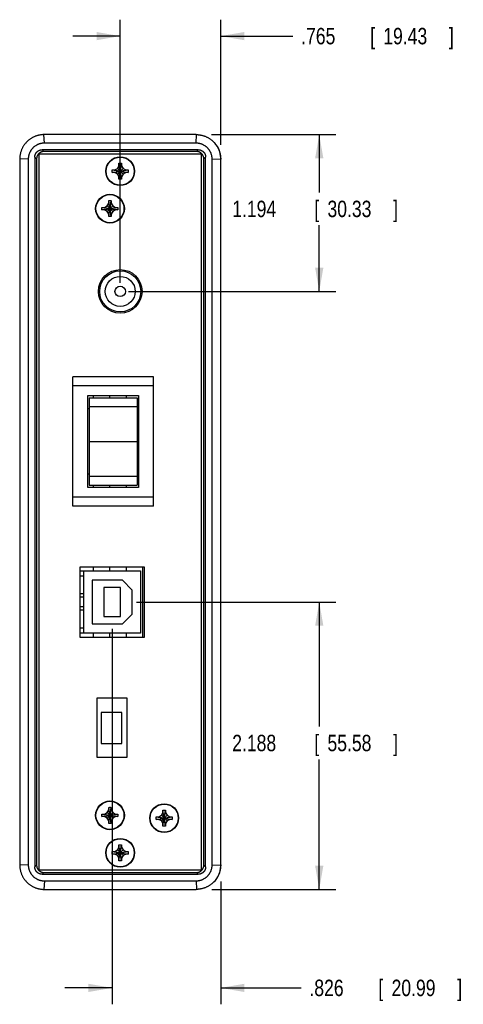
# Model space of a CAD drawing. Header units: inches. Extents: x 0 to 34, y 0 to 22.
# Tile 3 of 13: x 4.9 to 8.3, y 10.4 to 17.9. Entities that reach past the tile are written whole.
import ezdxf

# ---------------------------------------------------------------- set-up
doc = ezdxf.new("R2010")
doc.units = ezdxf.units.IN
doc.header["$LTSCALE"] = 1.87
doc.header["$MEASUREMENT"] = 0
doc.layers.get('0').update_dxf_attribs({"linetype": 'CONTINUOUS'})
doc.layers.add('DIMENSIONS', color=7, linetype='CONTINUOUS')
doc.styles.get("Standard").update_dxf_attribs({"font": 'txt', "width": 0.8})
doc.dimstyles.new('DIMSTYLE_1', dxfattribs={"dimtxt": 0.125, "dimasz": 0.18, "dimexe": 0.18, "dimexo": 0.0625, "dimgap": 0.09, "dimtad": 0, "dimtih": 1, "dimtoh": 1, "dimdec": 3, "dimzin": 4, "dimdsep": 46, "dimtxsty": 'STANDARD', "dimblk": '_FILLED', "dimblk1": '_FILLED', "dimblk2": '_FILLED', "dimcen": 0.09, "dimadec": 0, "dimazin": 0, "dimtp": 0.01, "dimtm": 0.01, "dimtfac": 1, "dimtdec": 3, "dimtofl": 0, "dimtmove": 0, "dimatfit": 3, "dimldrblk": '_FILLED', "dimfxl": 1, "dimtolj": 1, "dimtzin": 4, "dimarcsym": 0})

# ---------------------------------------------------------------- blocks, each defined once
blk = doc.blocks.new('_FILLED')
at = {"color": 0, "linetype": 'BYBLOCK'}
blk.add_solid([(0, 0), (-1, 0.174), (-1, -0.174)], dxfattribs=at)
blk = doc.blocks.new('*D0')
at = {"layer": 'DIMENSIONS', "color": 2, "linetype": 'CONTINUOUS'}
for p, q in [((5.7692, 13.4859), (7.2851, 13.4859)), ((7.1601, 13.4859), (7.1601, 12.5378)), ((7.1601, 11.2979), (7.1601, 12.2878)), ((6.3416, 11.2979), (7.2851, 11.2979))]:
    blk.add_line(p, q, dxfattribs=at)
at = {"layer": 'DIMENSIONS', "color": 2, "linetype": 'CONTINUOUS', "xscale": 0.18, "yscale": 0.18, "zscale": 0.18}
for p, rotation in [((7.1601, 13.4859), 90), ((7.1601, 11.2979), 270)]:
    blk.add_blockref('_FILLED', p, dxfattribs=dict(at, rotation=rotation))
at = {"layer": 'DIMENSIONS', "color": 2, "linetype": 'CONTINUOUS', "width": 0.8}
for s, p in [('2.188', (6.4976, 12.3503)), ('[', (7.1226, 12.3503)), ('55.58', (7.2226, 12.3503)), (']', (7.7226, 12.3503))]:
    blk.add_text(s, height=0.125, dxfattribs=at).set_placement(p)
blk = doc.blocks.new('*D1')
at = {"layer": 'DIMENSIONS', "color": 2, "linetype": 'CONTINUOUS'}
for p, q in [((5.5836, 13.2829), (5.5836, 10.4229)), ((6.4101, 11.357), (6.4101, 10.4229)), ((5.5836, 10.5479), (5.2236, 10.5479)), ((6.4101, 10.5479), (7.0229, 10.5479))]:
    blk.add_line(p, q, dxfattribs=at)
at = {"layer": 'DIMENSIONS', "color": 2, "linetype": 'CONTINUOUS', "xscale": 0.18, "yscale": 0.18, "zscale": 0.18}
blk.add_blockref('_FILLED', (5.5836, 10.5479), dxfattribs=at)
at = {"layer": 'DIMENSIONS', "color": 2, "linetype": 'CONTINUOUS', "xscale": 0.18, "yscale": 0.18, "zscale": 0.18, "rotation": 180}
blk.add_blockref('_FILLED', (6.4101, 10.5479), dxfattribs=at)
at = {"layer": 'DIMENSIONS', "color": 2, "linetype": 'CONTINUOUS', "width": 0.8}
for s, p in [('.826', (7.0854, 10.4854)), ('[', (7.6104, 10.4854)), ('20.99', (7.7104, 10.4854)), (']', (8.2104, 10.4854))]:
    blk.add_text(s, height=0.125, dxfattribs=at).set_placement(p)
blk = doc.blocks.new('*D2')
at = {"layer": 'DIMENSIONS', "color": 2, "linetype": 'CONTINUOUS'}
for p, q in [((6.3397, 17.0459), (7.2851, 17.0459)), ((7.1601, 17.0459), (7.1601, 16.605)), ((7.1601, 15.8519), (7.1601, 16.355)), ((5.7076, 15.8519), (7.2851, 15.8519))]:
    blk.add_line(p, q, dxfattribs=at)
at = {"layer": 'DIMENSIONS', "color": 2, "linetype": 'CONTINUOUS', "xscale": 0.18, "yscale": 0.18, "zscale": 0.18}
for p, rotation in [((7.1601, 17.0459), 90), ((7.1601, 15.8519), 270)]:
    blk.add_blockref('_FILLED', p, dxfattribs=dict(at, rotation=rotation))
at = {"layer": 'DIMENSIONS', "color": 2, "linetype": 'CONTINUOUS', "width": 0.8}
for s, p in [('1.194', (6.4976, 16.4175)), ('[', (7.1226, 16.4175)), ('30.33', (7.2226, 16.4175)), (']', (7.7226, 16.4175))]:
    blk.add_text(s, height=0.125, dxfattribs=at).set_placement(p)
blk = doc.blocks.new('*D3')
at = {"layer": 'DIMENSIONS', "color": 2, "linetype": 'CONTINUOUS'}
for p, q in [((5.6451, 15.9162), (5.6451, 17.9209)), ((6.4101, 16.9669), (6.4101, 17.9209)), ((5.6451, 17.7959), (5.2851, 17.7959)), ((6.4101, 17.7959), (6.9598, 17.7959))]:
    blk.add_line(p, q, dxfattribs=at)
at = {"layer": 'DIMENSIONS', "color": 2, "linetype": 'CONTINUOUS', "xscale": 0.18, "yscale": 0.18, "zscale": 0.18}
blk.add_blockref('_FILLED', (5.6451, 17.7959), dxfattribs=at)
at = {"layer": 'DIMENSIONS', "color": 2, "linetype": 'CONTINUOUS', "xscale": 0.18, "yscale": 0.18, "zscale": 0.18, "rotation": 180}
blk.add_blockref('_FILLED', (6.4101, 17.7959), dxfattribs=at)
at = {"layer": 'DIMENSIONS', "color": 2, "linetype": 'CONTINUOUS', "width": 0.8}
for s, p in [('.765', (7.0223, 17.7334)), ('[', (7.5473, 17.7334)), ('19.43', (7.6473, 17.7334)), (']', (8.1473, 17.7334))]:
    blk.add_text(s, height=0.125, dxfattribs=at).set_placement(p)

msp = doc.modelspace()

# ---------------------------------------------------------------- linework, layer by layer
at = {"color": 7, "linetype": 'CONTINUOUS'}
for p, q in [((5.0681, 16.9809), (5.0641, 17.0459)), ((6.2231, 17.0459), (5.0671, 17.0459)), ((6.2221, 16.9809), (6.2261, 17.0459)), ((6.2221, 16.9809), (5.0681, 16.9809)), ((4.9951, 16.8749), (4.9951, 11.4688)), ((5.0087, 16.8613), (4.9951, 16.8749)), ((5.0251, 16.8969), (5.0251, 11.4469)), ((6.2651, 16.8969), (5.0251, 16.8969)), ((5.0647, 16.9173), (5.0511, 16.9309)), ((6.2392, 16.9309), (5.0511, 16.9309)), ((6.2255, 16.9173), (5.0647, 16.9173)), ((6.2392, 16.9309), (6.2255, 16.9173)), ((6.2651, 11.4469), (6.2651, 16.8969)), ((6.2951, 16.8749), (6.2815, 16.8613)), ((6.2951, 11.4688), (6.2951, 16.8749)), ((4.9451, 16.8579), (4.8801, 16.8619)), ((4.8801, 16.8589), (4.8801, 11.4849)), ((4.9451, 16.8579), (4.9451, 11.4859)), ((5.0087, 16.8613), (5.0087, 11.4825)), ((5.6237, 16.7883), (5.6356, 16.8089)), ((5.6356, 16.706), (5.6546, 16.8277)), ((5.6546, 16.706), (5.6356, 16.8277)), ((5.6356, 16.8089), (5.6356, 16.8271)), ((5.6356, 16.7249), (5.6546, 16.8089)), ((5.6546, 16.7249), (5.6356, 16.8089)), ((5.6546, 16.8271), (5.6546, 16.8089)), ((5.6546, 16.8089), (5.6665, 16.7883)), ((6.2815, 11.4825), (6.2815, 16.8613)), ((6.3451, 16.8579), (6.4101, 16.8619)), ((6.3451, 11.4859), (6.3451, 16.8579)), ((6.4101, 16.8689), (6.4098, 16.8689)), ((6.4101, 11.4739), (6.4101, 16.8689)), ((5.5843, 16.7574), (5.706, 16.7764)), ((5.5843, 16.7764), (5.706, 16.7574)), ((5.5848, 16.7764), (5.6031, 16.7764)), ((5.6031, 16.7574), (5.5848, 16.7574)), ((5.6031, 16.7764), (5.6237, 16.7883)), ((5.6031, 16.7574), (5.6871, 16.7764)), ((5.6031, 16.7764), (5.6871, 16.7574)), ((5.6237, 16.7455), (5.6031, 16.7574)), ((5.6237, 16.7455), (5.6665, 16.7883)), ((5.6665, 16.7455), (5.6237, 16.7883)), ((5.6356, 16.7249), (5.6237, 16.7455)), ((5.6356, 16.7066), (5.6356, 16.7249)), ((5.6665, 16.7455), (5.6546, 16.7249)), ((5.6546, 16.7249), (5.6546, 16.7066)), ((5.6665, 16.7883), (5.6871, 16.7764)), ((5.6871, 16.7574), (5.6665, 16.7455)), ((5.6871, 16.7764), (5.7054, 16.7764)), ((5.7054, 16.7574), (5.6871, 16.7574)), ((5.5251, 16.4914), (5.5457, 16.5033)), ((5.5457, 16.5033), (5.5576, 16.5239)), ((5.5457, 16.4605), (5.5885, 16.5033)), ((5.5885, 16.4605), (5.5457, 16.5033)), ((5.5576, 16.421), (5.5766, 16.5427)), ((5.5766, 16.421), (5.5576, 16.5427)), ((5.5576, 16.5239), (5.5576, 16.5421)), ((5.5576, 16.4399), (5.5766, 16.5239)), ((5.5766, 16.4399), (5.5576, 16.5239)), ((5.5766, 16.5421), (5.5766, 16.5239)), ((5.5766, 16.5239), (5.5885, 16.5033)), ((5.5885, 16.5033), (5.6091, 16.4914)), ((5.5063, 16.4724), (5.628, 16.4914)), ((5.5063, 16.4914), (5.628, 16.4724)), ((5.5068, 16.4914), (5.5251, 16.4914)), ((5.5251, 16.4724), (5.5068, 16.4724)), ((5.5251, 16.4724), (5.6091, 16.4914)), ((5.5251, 16.4914), (5.6091, 16.4724)), ((5.5457, 16.4605), (5.5251, 16.4724)), ((5.5576, 16.4399), (5.5457, 16.4605)), ((5.5576, 16.4216), (5.5576, 16.4399)), ((5.5885, 16.4605), (5.5766, 16.4399)), ((5.5766, 16.4399), (5.5766, 16.4216)), ((5.6091, 16.4724), (5.5885, 16.4605)), ((5.6091, 16.4914), (5.6274, 16.4914)), ((5.6274, 16.4724), (5.6091, 16.4724)), ((5.2841, 14.2159), (5.2841, 15.2019)), ((5.8991, 15.2019), (5.2841, 15.2019)), ((5.8991, 14.2159), (5.8991, 15.2019)), ((5.8991, 15.1319), (5.2841, 15.1319)), ((5.3991, 14.3589), (5.3991, 15.0589)), ((5.3991, 15.0589), (5.7841, 15.0589)), ((5.4101, 15.0409), (5.4101, 14.3769)), ((5.4101, 15.0409), (5.7751, 15.0409)), ((5.4401, 15.0589), (5.4401, 15.0409)), ((5.5651, 15.0409), (5.5651, 15.0589)), ((5.6901, 15.0589), (5.6901, 15.0409)), ((5.7751, 15.0409), (5.7751, 14.3769)), ((5.7841, 15.0589), (5.7841, 14.3589)), ((5.3991, 14.9589), (5.4101, 14.9589)), ((5.4101, 14.975), (5.7751, 14.975)), ((5.7751, 14.9589), (5.7841, 14.9589)), ((5.4101, 14.7095), (5.7751, 14.7095)), ((5.4101, 14.4589), (5.3991, 14.4589)), ((5.4101, 14.444), (5.7751, 14.444)), ((5.7841, 14.4589), (5.7751, 14.4589)), ((5.7841, 14.3589), (5.3991, 14.3589)), ((5.4101, 14.3769), (5.7751, 14.3769)), ((5.4401, 14.3769), (5.4401, 14.3589)), ((5.5651, 14.3589), (5.5651, 14.3769)), ((5.6901, 14.3769), (5.6901, 14.3589)), ((5.8991, 14.2859), (5.2841, 14.2859)), ((5.8991, 14.2159), (5.2841, 14.2159)), ((5.8302, 13.7529), (5.3371, 13.7529)), ((5.3371, 13.7529), (5.3371, 13.2189)), ((5.3371, 13.7229), (5.8002, 13.7229)), ((5.3671, 13.2489), (5.3671, 13.7229)), ((5.4401, 13.7529), (5.4401, 13.7229)), ((5.5651, 13.7229), (5.5651, 13.7529)), ((5.6901, 13.7529), (5.6901, 13.7229)), ((5.8002, 13.7229), (5.8002, 13.2489)), ((5.8151, 13.7529), (5.8151, 13.2189)), ((5.8302, 13.2189), (5.8302, 13.7529)), ((5.3671, 13.6835), (5.3371, 13.6835)), ((5.662, 13.6522), (5.4305, 13.6522)), ((5.4305, 13.6522), (5.4305, 13.3195)), ((5.7368, 13.5774), (5.662, 13.6522)), ((5.6462, 13.5961), (5.521, 13.5961)), ((5.521, 13.5961), (5.521, 13.3756)), ((5.6462, 13.3756), (5.6462, 13.5961)), ((5.7368, 13.3943), (5.7368, 13.5774)), ((5.3671, 13.5479), (5.3371, 13.5479)), ((5.3671, 13.5223), (5.3371, 13.5223)), ((5.3671, 13.4495), (5.3371, 13.4495)), ((5.3671, 13.4239), (5.3371, 13.4239)), ((5.521, 13.3756), (5.6462, 13.3756)), ((5.662, 13.3195), (5.7368, 13.3943)), ((5.3671, 13.2882), (5.3371, 13.2882)), ((5.4305, 13.3195), (5.662, 13.3195)), ((5.8002, 13.2489), (5.3371, 13.2489)), ((5.3371, 13.2189), (5.8302, 13.2189)), ((5.4401, 13.2489), (5.4401, 13.2189)), ((5.5651, 13.2189), (5.5651, 13.2489)), ((5.6901, 13.2489), (5.6901, 13.2189)), ((5.6971, 12.7539), (5.4671, 12.7539)), ((5.4671, 12.7539), (5.4671, 12.3039)), ((5.6971, 12.3039), (5.6971, 12.7539)), ((5.6584, 12.6439), (5.501, 12.6439)), ((5.501, 12.6439), (5.501, 12.4079)), ((5.6584, 12.4079), (5.6584, 12.6439)), ((5.501, 12.4079), (5.6584, 12.4079)), ((5.4671, 12.3039), (5.6971, 12.3039)), ((5.5766, 11.801), (5.5576, 11.9227)), ((5.5576, 11.801), (5.5766, 11.9227)), ((5.5576, 11.9039), (5.5576, 11.9221)), ((5.5766, 11.9221), (5.5766, 11.9039)), ((5.5063, 11.8524), (5.628, 11.8714)), ((5.5063, 11.8714), (5.628, 11.8524)), ((5.5068, 11.8714), (5.5251, 11.8714)), ((5.5251, 11.8524), (5.5068, 11.8524)), ((5.5251, 11.8714), (5.5457, 11.8833)), ((5.5251, 11.8524), (5.6091, 11.8714)), ((5.5251, 11.8714), (5.6091, 11.8524)), ((5.5457, 11.8405), (5.5251, 11.8524)), ((5.5457, 11.8833), (5.5576, 11.9039)), ((5.5885, 11.8405), (5.5457, 11.8833)), ((5.5457, 11.8405), (5.5885, 11.8833)), ((5.5766, 11.8199), (5.5576, 11.9039)), ((5.5576, 11.8199), (5.5766, 11.9039)), ((5.5766, 11.9039), (5.5885, 11.8833)), ((5.5885, 11.8833), (5.6091, 11.8714)), ((5.6091, 11.8524), (5.5885, 11.8405)), ((5.6091, 11.8714), (5.6274, 11.8714)), ((5.6274, 11.8524), (5.6091, 11.8524)), ((5.9193, 11.8314), (6.041, 11.8504)), ((5.9193, 11.8504), (6.041, 11.8314)), ((5.9198, 11.8504), (5.9381, 11.8504)), ((5.9381, 11.8504), (5.9587, 11.8623)), ((5.9381, 11.8314), (6.0221, 11.8504)), ((5.9381, 11.8504), (6.0221, 11.8314)), ((5.9587, 11.8623), (5.9706, 11.8829)), ((6.0015, 11.8195), (5.9587, 11.8623)), ((5.9587, 11.8195), (6.0015, 11.8623)), ((5.9896, 11.78), (5.9706, 11.9017)), ((5.9706, 11.78), (5.9896, 11.9017)), ((5.9706, 11.8829), (5.9706, 11.9011)), ((5.9896, 11.7989), (5.9706, 11.8829)), ((5.9706, 11.7989), (5.9896, 11.8829)), ((5.9896, 11.9011), (5.9896, 11.8829)), ((5.9896, 11.8829), (6.0015, 11.8623)), ((6.0015, 11.8623), (6.0221, 11.8504)), ((6.0221, 11.8504), (6.0404, 11.8504)), ((5.5576, 11.8199), (5.5457, 11.8405)), ((5.5576, 11.8016), (5.5576, 11.8199)), ((5.5885, 11.8405), (5.5766, 11.8199)), ((5.5766, 11.8199), (5.5766, 11.8016)), ((5.9381, 11.8314), (5.9198, 11.8314)), ((5.9587, 11.8195), (5.9381, 11.8314)), ((5.9706, 11.7989), (5.9587, 11.8195)), ((5.9706, 11.7806), (5.9706, 11.7989)), ((6.0015, 11.8195), (5.9896, 11.7989)), ((5.9896, 11.7989), (5.9896, 11.7806)), ((6.0221, 11.8314), (6.0015, 11.8195)), ((6.0404, 11.8314), (6.0221, 11.8314)), ((5.6546, 11.516), (5.6356, 11.6377)), ((5.6356, 11.516), (5.6546, 11.6377)), ((5.6356, 11.6189), (5.6356, 11.6371)), ((5.6546, 11.6371), (5.6546, 11.6189)), ((5.5843, 11.5674), (5.706, 11.5864)), ((5.5843, 11.5864), (5.706, 11.5674)), ((5.5848, 11.5864), (5.6031, 11.5864)), ((5.6031, 11.5674), (5.5848, 11.5674)), ((5.6031, 11.5864), (5.6237, 11.5983)), ((5.6031, 11.5674), (5.6871, 11.5864)), ((5.6031, 11.5864), (5.6871, 11.5674)), ((5.6237, 11.5555), (5.6031, 11.5674)), ((5.6237, 11.5983), (5.6356, 11.6189)), ((5.6665, 11.5555), (5.6237, 11.5983)), ((5.6237, 11.5555), (5.6665, 11.5983)), ((5.6356, 11.5349), (5.6237, 11.5555)), ((5.6546, 11.5349), (5.6356, 11.6189)), ((5.6356, 11.5349), (5.6546, 11.6189)), ((5.6546, 11.6189), (5.6665, 11.5983)), ((5.6665, 11.5555), (5.6546, 11.5349)), ((5.6665, 11.5983), (5.6871, 11.5864)), ((5.6871, 11.5674), (5.6665, 11.5555)), ((5.6871, 11.5864), (5.7054, 11.5864)), ((5.7054, 11.5674), (5.6871, 11.5674)), ((4.9451, 11.4859), (4.8801, 11.4819)), ((4.9951, 11.4688), (5.0087, 11.4825)), ((5.6356, 11.5166), (5.6356, 11.5349)), ((5.6546, 11.5349), (5.6546, 11.5166)), ((6.2951, 11.4688), (6.2815, 11.4825)), ((6.3451, 11.4859), (6.4101, 11.4819)), ((6.4101, 11.4739), (6.4098, 11.4739)), ((5.0251, 11.4469), (6.2651, 11.4469)), ((5.0511, 11.4129), (5.0647, 11.4265)), ((5.0511, 11.4129), (6.2392, 11.4129)), ((5.0647, 11.4265), (6.2255, 11.4265)), ((6.2392, 11.4129), (6.2255, 11.4265)), ((5.0681, 11.3629), (5.0641, 11.2979)), ((5.0681, 11.3629), (6.2221, 11.3629)), ((6.2221, 11.3629), (6.2261, 11.2979)), ((5.0671, 11.2979), (6.2231, 11.2979))]:
    msp.add_line(p, q, dxfattribs=at)
for centre, radius in [((5.6451, 16.7669), 0.1095), ((5.6451, 16.7669), 0.1067), ((5.5671, 16.4819), 0.1095), ((5.5671, 16.4819), 0.1067), ((5.6451, 15.8519), 0.166), ((5.6451, 15.8519), 0.1562), ((5.6451, 15.8519), 0.114), ((5.6451, 15.8519), 0.04), ((5.5671, 11.8619), 0.1095), ((5.5671, 11.8619), 0.1067), ((5.9801, 11.8409), 0.1095), ((5.9801, 11.8409), 0.1067), ((5.6451, 11.5769), 0.1095), ((5.6451, 11.5769), 0.1067)]:
    msp.add_circle(centre, radius, dxfattribs=at)
for centre, start, end in [((6.2491, 16.8689), 0, 43.78807), ((6.2491, 11.4739), 312.25139, 360)]:
    msp.add_arc(centre, 0.161, start, end, dxfattribs=at)
for points, knots in [([(5.0641, 17.0459), (5.0612, 17.0458), (5.0552, 17.0456), (5.0463, 17.0448), (5.0374, 17.0436), (5.0286, 17.0419), (5.0199, 17.0399), (5.0112, 17.0374), (5.0027, 17.0345), (4.9943, 17.0312), (4.9861, 17.0275), (4.9781, 17.0234), (4.9703, 17.0189), (4.9627, 17.0141), (4.9553, 17.0089), (4.9482, 17.0033), (4.9414, 16.9974), (4.9348, 16.9912), (4.9286, 16.9846), (4.9227, 16.9778), (4.9171, 16.9707), (4.9119, 16.9633), (4.907, 16.9557), (4.9026, 16.9479), (4.8985, 16.9399), (4.8948, 16.9317), (4.8915, 16.9233), (4.8886, 16.9148), (4.8861, 16.9061), (4.884, 16.8974), (4.8824, 16.8886), (4.8812, 16.8797), (4.8804, 16.8708), (4.8802, 16.8648), (4.8801, 16.8619)], [0, 0, 0, 0, 0.031057, 0.062149, 0.093261, 0.124414, 0.155584, 0.186798, 0.218029, 0.249293, 0.28058, 0.311882, 0.343212, 0.374545, 0.405904, 0.437259, 0.468631, 0.5, 0.531369, 0.562741, 0.594096, 0.625455, 0.656788, 0.688118, 0.71942, 0.750707, 0.781971, 0.813202, 0.844416, 0.875586, 0.906739, 0.937851, 0.968943, 1, 1, 1, 1]), ([(5.0671, 17.0459), (5.0668, 17.0459), (5.0661, 17.0459), (5.0651, 17.0459), (5.0645, 17.0459), (5.0641, 17.0459)], [0, 0, 0, 0, 0.331973, 0.664964, 1, 1, 1, 1]), ([(6.2231, 17.0459), (6.2234, 17.0459), (6.2241, 17.0459), (6.2251, 17.0459), (6.2257, 17.0459), (6.2261, 17.0459)], [0, 0, 0, 0, 0.331973, 0.664964, 1, 1, 1, 1]), ([(6.2261, 17.0459), (6.2291, 17.0458), (6.235, 17.0456), (6.2439, 17.0448), (6.2528, 17.0436), (6.2616, 17.0419), (6.2704, 17.0399), (6.279, 17.0374), (6.2875, 17.0345), (6.2959, 17.0312), (6.3041, 17.0275), (6.3121, 17.0234), (6.3199, 17.0189), (6.3275, 17.0141), (6.3349, 17.0089), (6.342, 17.0033), (6.3488, 16.9974), (6.3554, 16.9912), (6.3616, 16.9846), (6.3675, 16.9778), (6.3731, 16.9707), (6.3783, 16.9633), (6.3832, 16.9557), (6.3876, 16.9479), (6.3917, 16.9399), (6.3954, 16.9317), (6.3987, 16.9233), (6.4016, 16.9148), (6.4041, 16.9061), (6.4062, 16.8974), (6.4078, 16.8886), (6.409, 16.8797), (6.4098, 16.8708), (6.41, 16.8648), (6.4101, 16.8619)], [0, 0, 0, 0, 0.031057, 0.062149, 0.093261, 0.124414, 0.155584, 0.186798, 0.218029, 0.249293, 0.28058, 0.311882, 0.343212, 0.374545, 0.405904, 0.437259, 0.468631, 0.5, 0.531369, 0.562741, 0.594096, 0.625455, 0.656788, 0.688118, 0.71942, 0.750707, 0.781971, 0.813202, 0.844416, 0.875586, 0.906739, 0.937851, 0.968943, 1, 1, 1, 1]), ([(5.0681, 16.9809), (5.0659, 16.9809), (5.0615, 16.9808), (5.0549, 16.9802), (5.0483, 16.9793), (5.0418, 16.9781), (5.0353, 16.9765), (5.029, 16.9745), (5.0227, 16.9722), (5.0166, 16.9696), (5.0106, 16.9666), (5.0048, 16.9633), (4.9992, 16.9597), (4.9938, 16.9558), (4.9885, 16.9516), (4.9836, 16.9472), (4.9788, 16.9424), (4.9744, 16.9375), (4.9702, 16.9322), (4.9663, 16.9268), (4.9627, 16.9212), (4.9594, 16.9154), (4.9564, 16.9094), (4.9538, 16.9033), (4.9515, 16.897), (4.9495, 16.8906), (4.9479, 16.8842), (4.9467, 16.8777), (4.9458, 16.8711), (4.9452, 16.8645), (4.9451, 16.8601), (4.9451, 16.8579)], [0, 0, 0, 0, 0.034262, 0.068575, 0.102909, 0.137301, 0.171713, 0.20617, 0.240661, 0.275168, 0.30972, 0.344275, 0.378866, 0.413465, 0.44807, 0.482696, 0.517304, 0.55193, 0.586535, 0.621134, 0.655725, 0.69028, 0.724832, 0.759339, 0.79383, 0.828287, 0.862699, 0.897091, 0.931425, 0.965738, 1, 1, 1, 1]), ([(6.3451, 16.8579), (6.3451, 16.8601), (6.345, 16.8645), (6.3444, 16.8711), (6.3435, 16.8777), (6.3423, 16.8842), (6.3407, 16.8906), (6.3387, 16.897), (6.3364, 16.9033), (6.3338, 16.9094), (6.3308, 16.9154), (6.3275, 16.9212), (6.3239, 16.9268), (6.32, 16.9322), (6.3158, 16.9375), (6.3114, 16.9424), (6.3066, 16.9472), (6.3017, 16.9516), (6.2965, 16.9558), (6.291, 16.9597), (6.2854, 16.9633), (6.2796, 16.9666), (6.2736, 16.9696), (6.2675, 16.9722), (6.2612, 16.9745), (6.2549, 16.9765), (6.2484, 16.9781), (6.2419, 16.9793), (6.2353, 16.9802), (6.2287, 16.9808), (6.2243, 16.9809), (6.2221, 16.9809)], [0, 0, 0, 0, 0.034262, 0.068575, 0.102909, 0.137301, 0.171713, 0.20617, 0.240661, 0.275168, 0.30972, 0.344275, 0.378866, 0.413465, 0.44807, 0.482696, 0.517304, 0.55193, 0.586535, 0.621134, 0.655725, 0.69028, 0.724832, 0.759339, 0.79383, 0.828287, 0.862699, 0.897091, 0.931425, 0.965738, 1, 1, 1, 1]), ([(4.9951, 16.8749), (4.9951, 16.8762), (4.9952, 16.8786), (4.9955, 16.8823), (4.9961, 16.8859), (4.997, 16.8894), (4.998, 16.8929), (4.9993, 16.8964), (5.0008, 16.8997), (5.0026, 16.9029), (5.0045, 16.9061), (5.0066, 16.909), (5.009, 16.9119), (5.0115, 16.9145), (5.0141, 16.917), (5.017, 16.9194), (5.0199, 16.9215), (5.023, 16.9234), (5.0263, 16.9252), (5.0296, 16.9267), (5.033, 16.928), (5.0365, 16.929), (5.0401, 16.9298), (5.0437, 16.9304), (5.0474, 16.9308), (5.0498, 16.9309), (5.0511, 16.9309)], [0, 0, 0, 0, 0.041713, 0.083431, 0.125107, 0.166808, 0.208466, 0.250139, 0.291803, 0.333439, 0.375101, 0.416722, 0.45837, 0.5, 0.54163, 0.583278, 0.624899, 0.666561, 0.708197, 0.749861, 0.791534, 0.833192, 0.874893, 0.916569, 0.958287, 1, 1, 1, 1]), ([(5.0647, 16.9173), (5.0635, 16.9173), (5.061, 16.9172), (5.0574, 16.9168), (5.0537, 16.9162), (5.0502, 16.9154), (5.0467, 16.9143), (5.0432, 16.913), (5.0399, 16.9115), (5.0367, 16.9098), (5.0336, 16.9079), (5.0306, 16.9057), (5.0278, 16.9034), (5.0251, 16.9009), (5.0226, 16.8982), (5.0203, 16.8954), (5.0181, 16.8924), (5.0162, 16.8893), (5.0145, 16.8861), (5.0129, 16.8828), (5.0117, 16.8793), (5.0106, 16.8758), (5.0098, 16.8722), (5.0092, 16.8686), (5.0088, 16.865), (5.0087, 16.8625), (5.0087, 16.8613)], [0, 0, 0, 0, 0.041713, 0.083431, 0.125107, 0.166808, 0.208466, 0.250139, 0.291803, 0.333439, 0.375101, 0.416722, 0.45837, 0.5, 0.54163, 0.583278, 0.624899, 0.666561, 0.708197, 0.749861, 0.791534, 0.833192, 0.874893, 0.916569, 0.958287, 1, 1, 1, 1]), ([(6.2815, 16.8613), (6.2815, 16.8625), (6.2814, 16.865), (6.281, 16.8686), (6.2804, 16.8722), (6.2796, 16.8758), (6.2786, 16.8793), (6.2773, 16.8828), (6.2757, 16.8861), (6.274, 16.8893), (6.2721, 16.8924), (6.27, 16.8954), (6.2676, 16.8982), (6.2651, 16.9009), (6.2625, 16.9034), (6.2596, 16.9057), (6.2567, 16.9079), (6.2535, 16.9098), (6.2503, 16.9115), (6.247, 16.913), (6.2435, 16.9143), (6.24, 16.9154), (6.2365, 16.9162), (6.2329, 16.9168), (6.2292, 16.9172), (6.2268, 16.9173), (6.2255, 16.9173)], [0, 0, 0, 0, 0.041713, 0.083431, 0.125107, 0.166808, 0.208466, 0.250139, 0.291803, 0.333439, 0.375101, 0.416722, 0.45837, 0.5, 0.54163, 0.583278, 0.624899, 0.666561, 0.708197, 0.749861, 0.791534, 0.833192, 0.874893, 0.916569, 0.958287, 1, 1, 1, 1]), ([(6.2392, 16.9309), (6.2404, 16.9309), (6.2428, 16.9308), (6.2465, 16.9304), (6.2501, 16.9298), (6.2537, 16.929), (6.2572, 16.928), (6.2606, 16.9267), (6.2639, 16.9252), (6.2672, 16.9234), (6.2703, 16.9215), (6.2733, 16.9194), (6.2761, 16.917), (6.2788, 16.9145), (6.2813, 16.9119), (6.2836, 16.909), (6.2857, 16.9061), (6.2876, 16.9029), (6.2894, 16.8997), (6.2909, 16.8964), (6.2922, 16.8929), (6.2932, 16.8894), (6.2941, 16.8859), (6.2947, 16.8823), (6.295, 16.8786), (6.2951, 16.8762), (6.2951, 16.8749)], [0, 0, 0, 0, 0.041713, 0.083431, 0.125107, 0.166808, 0.208466, 0.250139, 0.291803, 0.333439, 0.375101, 0.416722, 0.45837, 0.5, 0.54163, 0.583278, 0.624899, 0.666561, 0.708197, 0.749861, 0.791534, 0.833192, 0.874893, 0.916569, 0.958287, 1, 1, 1, 1]), ([(4.8801, 16.8619), (4.8801, 16.8615), (4.8801, 16.8609), (4.8801, 16.8599), (4.8801, 16.8592), (4.8801, 16.8589)], [0, 0, 0, 0, 0.335036, 0.668027, 1, 1, 1, 1]), ([(5.6356, 16.8277), (5.6367, 16.8278), (5.6388, 16.8278), (5.6419, 16.8279), (5.6441, 16.8279), (5.6451, 16.8279)], [0, 0, 0, 0, 0.332959, 0.666356, 1, 1, 1, 1]), ([(5.6356, 16.8271), (5.6356, 16.8272), (5.6356, 16.8273), (5.6356, 16.8275), (5.6356, 16.8277), (5.6356, 16.8277)], [0, 0, 0, 0, 0.333605, 0.666883, 1, 1, 1, 1]), ([(5.6451, 16.8279), (5.6462, 16.8279), (5.6483, 16.8279), (5.6514, 16.8278), (5.6535, 16.8278), (5.6546, 16.8277)], [0, 0, 0, 0, 0.333651, 0.66705, 1, 1, 1, 1]), ([(5.6546, 16.8277), (5.6546, 16.8277), (5.6546, 16.8275), (5.6546, 16.8273), (5.6546, 16.8272), (5.6546, 16.8271)], [0, 0, 0, 0, 0.333117, 0.66645, 1, 1, 1, 1]), ([(6.4101, 16.8619), (6.4101, 16.8615), (6.4101, 16.8609), (6.4101, 16.8599), (6.4101, 16.8592), (6.4101, 16.8589)], [0, 0, 0, 0, 0.335036, 0.668027, 1, 1, 1, 1]), ([(5.5843, 16.7574), (5.5842, 16.7587), (5.5841, 16.7612), (5.5841, 16.765), (5.5841, 16.7688), (5.5841, 16.7726), (5.5842, 16.7751), (5.5843, 16.7764)], [0, 0, 0, 0, 0.199812, 0.399903, 0.600097, 0.800188, 1, 1, 1, 1]), ([(5.5843, 16.7764), (5.5843, 16.7764), (5.5845, 16.7764), (5.5846, 16.7764), (5.5848, 16.7764), (5.5848, 16.7764)], [0, 0, 0, 0, 0.333117, 0.666446, 1, 1, 1, 1]), ([(5.5848, 16.7574), (5.5848, 16.7574), (5.5846, 16.7574), (5.5845, 16.7574), (5.5843, 16.7574), (5.5843, 16.7574)], [0, 0, 0, 0, 0.333554, 0.666883, 1, 1, 1, 1]), ([(5.7054, 16.7764), (5.7054, 16.7764), (5.7056, 16.7764), (5.7058, 16.7764), (5.7059, 16.7764), (5.706, 16.7764)], [0, 0, 0, 0, 0.333554, 0.666883, 1, 1, 1, 1]), ([(5.706, 16.7574), (5.7059, 16.7574), (5.7058, 16.7574), (5.7056, 16.7574), (5.7054, 16.7574), (5.7054, 16.7574)], [0, 0, 0, 0, 0.333117, 0.666446, 1, 1, 1, 1]), ([(5.706, 16.7764), (5.706, 16.7751), (5.7061, 16.7726), (5.7061, 16.7688), (5.7061, 16.765), (5.7061, 16.7612), (5.706, 16.7587), (5.706, 16.7574)], [0, 0, 0, 0, 0.199812, 0.399903, 0.600097, 0.800188, 1, 1, 1, 1]), ([(5.6356, 16.706), (5.6356, 16.7061), (5.6356, 16.7062), (5.6356, 16.7064), (5.6356, 16.7066), (5.6356, 16.7066)], [0, 0, 0, 0, 0.333117, 0.666395, 1, 1, 1, 1]), ([(5.6451, 16.7059), (5.6441, 16.7059), (5.6419, 16.7059), (5.6388, 16.7059), (5.6367, 16.706), (5.6356, 16.706)], [0, 0, 0, 0, 0.333651, 0.66705, 1, 1, 1, 1]), ([(5.6546, 16.706), (5.6535, 16.706), (5.6514, 16.7059), (5.6483, 16.7059), (5.6462, 16.7059), (5.6451, 16.7059)], [0, 0, 0, 0, 0.332959, 0.666356, 1, 1, 1, 1]), ([(5.6546, 16.7066), (5.6546, 16.7066), (5.6546, 16.7064), (5.6546, 16.7062), (5.6546, 16.7061), (5.6546, 16.706)], [0, 0, 0, 0, 0.333605, 0.666883, 1, 1, 1, 1]), ([(5.5576, 16.5427), (5.5587, 16.5428), (5.5608, 16.5428), (5.5639, 16.5429), (5.5661, 16.5429), (5.5671, 16.5429)], [0, 0, 0, 0, 0.332959, 0.666356, 1, 1, 1, 1]), ([(5.5576, 16.5421), (5.5576, 16.5422), (5.5576, 16.5423), (5.5576, 16.5425), (5.5576, 16.5427), (5.5576, 16.5427)], [0, 0, 0, 0, 0.33355, 0.666883, 1, 1, 1, 1]), ([(5.5671, 16.5429), (5.5682, 16.5429), (5.5703, 16.5429), (5.5734, 16.5428), (5.5755, 16.5428), (5.5766, 16.5427)], [0, 0, 0, 0, 0.333651, 0.66705, 1, 1, 1, 1]), ([(5.5766, 16.5427), (5.5766, 16.5427), (5.5766, 16.5425), (5.5766, 16.5423), (5.5766, 16.5422), (5.5766, 16.5421)], [0, 0, 0, 0, 0.333117, 0.66645, 1, 1, 1, 1]), ([(5.5063, 16.4724), (5.5062, 16.4737), (5.5061, 16.4762), (5.5061, 16.48), (5.5061, 16.4838), (5.5061, 16.4876), (5.5062, 16.4901), (5.5063, 16.4914)], [0, 0, 0, 0, 0.199812, 0.399903, 0.600097, 0.800188, 1, 1, 1, 1]), ([(5.5063, 16.4914), (5.5063, 16.4914), (5.5065, 16.4914), (5.5066, 16.4914), (5.5068, 16.4914), (5.5068, 16.4914)], [0, 0, 0, 0, 0.333117, 0.66645, 1, 1, 1, 1]), ([(5.5068, 16.4724), (5.5068, 16.4724), (5.5066, 16.4724), (5.5065, 16.4724), (5.5063, 16.4724), (5.5063, 16.4724)], [0, 0, 0, 0, 0.33355, 0.666883, 1, 1, 1, 1]), ([(5.5576, 16.421), (5.5576, 16.4211), (5.5576, 16.4212), (5.5576, 16.4214), (5.5576, 16.4216), (5.5576, 16.4216)], [0, 0, 0, 0, 0.333117, 0.66645, 1, 1, 1, 1]), ([(5.5671, 16.4209), (5.5661, 16.4209), (5.5639, 16.4209), (5.5608, 16.4209), (5.5587, 16.421), (5.5576, 16.421)], [0, 0, 0, 0, 0.333651, 0.66705, 1, 1, 1, 1]), ([(5.5766, 16.421), (5.5755, 16.421), (5.5734, 16.4209), (5.5703, 16.4209), (5.5682, 16.4209), (5.5671, 16.4209)], [0, 0, 0, 0, 0.332959, 0.666356, 1, 1, 1, 1]), ([(5.5766, 16.4216), (5.5766, 16.4216), (5.5766, 16.4214), (5.5766, 16.4212), (5.5766, 16.4211), (5.5766, 16.421)], [0, 0, 0, 0, 0.33355, 0.666883, 1, 1, 1, 1]), ([(5.6274, 16.4914), (5.6274, 16.4914), (5.6276, 16.4914), (5.6278, 16.4914), (5.6279, 16.4914), (5.628, 16.4914)], [0, 0, 0, 0, 0.33355, 0.666883, 1, 1, 1, 1]), ([(5.628, 16.4724), (5.6279, 16.4724), (5.6278, 16.4724), (5.6276, 16.4724), (5.6274, 16.4724), (5.6274, 16.4724)], [0, 0, 0, 0, 0.333117, 0.66645, 1, 1, 1, 1]), ([(5.628, 16.4914), (5.628, 16.4901), (5.6281, 16.4876), (5.6281, 16.4838), (5.6281, 16.48), (5.6281, 16.4762), (5.628, 16.4737), (5.628, 16.4724)], [0, 0, 0, 0, 0.199812, 0.399903, 0.600097, 0.800188, 1, 1, 1, 1]), ([(5.5576, 11.9227), (5.5587, 11.9228), (5.5608, 11.9228), (5.5639, 11.9229), (5.5661, 11.9229), (5.5671, 11.9229)], [0, 0, 0, 0, 0.332959, 0.666356, 1, 1, 1, 1]), ([(5.5576, 11.9221), (5.5576, 11.9222), (5.5576, 11.9223), (5.5576, 11.9225), (5.5576, 11.9227), (5.5576, 11.9227)], [0, 0, 0, 0, 0.33355, 0.666883, 1, 1, 1, 1]), ([(5.5671, 11.9229), (5.5682, 11.9229), (5.5703, 11.9229), (5.5734, 11.9228), (5.5755, 11.9228), (5.5766, 11.9227)], [0, 0, 0, 0, 0.333651, 0.66705, 1, 1, 1, 1]), ([(5.5766, 11.9227), (5.5766, 11.9227), (5.5766, 11.9225), (5.5766, 11.9223), (5.5766, 11.9222), (5.5766, 11.9221)], [0, 0, 0, 0, 0.333117, 0.66645, 1, 1, 1, 1]), ([(5.5063, 11.8524), (5.5062, 11.8537), (5.5061, 11.8562), (5.5061, 11.86), (5.5061, 11.8638), (5.5061, 11.8676), (5.5062, 11.8701), (5.5063, 11.8714)], [0, 0, 0, 0, 0.199812, 0.399903, 0.600097, 0.800188, 1, 1, 1, 1]), ([(5.5063, 11.8714), (5.5063, 11.8714), (5.5065, 11.8714), (5.5066, 11.8714), (5.5068, 11.8714), (5.5068, 11.8714)], [0, 0, 0, 0, 0.333117, 0.66645, 1, 1, 1, 1]), ([(5.5068, 11.8524), (5.5068, 11.8524), (5.5066, 11.8524), (5.5065, 11.8524), (5.5063, 11.8524), (5.5063, 11.8524)], [0, 0, 0, 0, 0.33355, 0.666883, 1, 1, 1, 1]), ([(5.6274, 11.8714), (5.6274, 11.8714), (5.6276, 11.8714), (5.6278, 11.8714), (5.6279, 11.8714), (5.628, 11.8714)], [0, 0, 0, 0, 0.33355, 0.666883, 1, 1, 1, 1]), ([(5.628, 11.8524), (5.6279, 11.8524), (5.6278, 11.8524), (5.6276, 11.8524), (5.6274, 11.8524), (5.6274, 11.8524)], [0, 0, 0, 0, 0.333117, 0.66645, 1, 1, 1, 1]), ([(5.628, 11.8714), (5.628, 11.8701), (5.6281, 11.8676), (5.6281, 11.8638), (5.6281, 11.86), (5.6281, 11.8562), (5.628, 11.8537), (5.628, 11.8524)], [0, 0, 0, 0, 0.199812, 0.399903, 0.600097, 0.800188, 1, 1, 1, 1]), ([(5.9193, 11.8314), (5.9192, 11.8327), (5.9191, 11.8352), (5.9191, 11.839), (5.9191, 11.8428), (5.9191, 11.8466), (5.9192, 11.8491), (5.9193, 11.8504)], [0, 0, 0, 0, 0.199812, 0.399903, 0.600097, 0.800188, 1, 1, 1, 1]), ([(5.9193, 11.8504), (5.9193, 11.8504), (5.9195, 11.8504), (5.9196, 11.8504), (5.9198, 11.8504), (5.9198, 11.8504)], [0, 0, 0, 0, 0.333117, 0.66645, 1, 1, 1, 1]), ([(5.9706, 11.9017), (5.9717, 11.9018), (5.9738, 11.9018), (5.9769, 11.9019), (5.9791, 11.9019), (5.9801, 11.9019)], [0, 0, 0, 0, 0.332959, 0.666356, 1, 1, 1, 1]), ([(5.9706, 11.9011), (5.9706, 11.9012), (5.9706, 11.9013), (5.9706, 11.9015), (5.9706, 11.9017), (5.9706, 11.9017)], [0, 0, 0, 0, 0.33355, 0.666883, 1, 1, 1, 1]), ([(5.9801, 11.9019), (5.9812, 11.9019), (5.9833, 11.9019), (5.9864, 11.9018), (5.9885, 11.9018), (5.9896, 11.9017)], [0, 0, 0, 0, 0.333651, 0.66705, 1, 1, 1, 1]), ([(5.9896, 11.9017), (5.9896, 11.9017), (5.9896, 11.9015), (5.9896, 11.9013), (5.9896, 11.9012), (5.9896, 11.9011)], [0, 0, 0, 0, 0.333117, 0.66645, 1, 1, 1, 1]), ([(6.0404, 11.8504), (6.0404, 11.8504), (6.0406, 11.8504), (6.0408, 11.8504), (6.0409, 11.8504), (6.041, 11.8504)], [0, 0, 0, 0, 0.33355, 0.666883, 1, 1, 1, 1]), ([(6.041, 11.8504), (6.041, 11.8491), (6.0411, 11.8466), (6.0411, 11.8428), (6.0411, 11.839), (6.0411, 11.8352), (6.041, 11.8327), (6.041, 11.8314)], [0, 0, 0, 0, 0.199812, 0.399903, 0.600097, 0.800188, 1, 1, 1, 1]), ([(5.5576, 11.801), (5.5576, 11.8011), (5.5576, 11.8012), (5.5576, 11.8014), (5.5576, 11.8016), (5.5576, 11.8016)], [0, 0, 0, 0, 0.333117, 0.66645, 1, 1, 1, 1]), ([(5.5671, 11.8009), (5.5661, 11.8009), (5.5639, 11.8009), (5.5608, 11.8009), (5.5587, 11.801), (5.5576, 11.801)], [0, 0, 0, 0, 0.333651, 0.66705, 1, 1, 1, 1]), ([(5.5766, 11.801), (5.5755, 11.801), (5.5734, 11.8009), (5.5703, 11.8009), (5.5682, 11.8009), (5.5671, 11.8009)], [0, 0, 0, 0, 0.332959, 0.666356, 1, 1, 1, 1]), ([(5.5766, 11.8016), (5.5766, 11.8016), (5.5766, 11.8014), (5.5766, 11.8012), (5.5766, 11.8011), (5.5766, 11.801)], [0, 0, 0, 0, 0.33355, 0.666883, 1, 1, 1, 1]), ([(5.9198, 11.8314), (5.9198, 11.8314), (5.9196, 11.8314), (5.9195, 11.8314), (5.9193, 11.8314), (5.9193, 11.8314)], [0, 0, 0, 0, 0.33355, 0.666883, 1, 1, 1, 1]), ([(5.9706, 11.78), (5.9706, 11.7801), (5.9706, 11.7802), (5.9706, 11.7804), (5.9706, 11.7806), (5.9706, 11.7806)], [0, 0, 0, 0, 0.333117, 0.66645, 1, 1, 1, 1]), ([(5.9801, 11.7799), (5.9791, 11.7799), (5.9769, 11.7799), (5.9738, 11.7799), (5.9717, 11.78), (5.9706, 11.78)], [0, 0, 0, 0, 0.333651, 0.66705, 1, 1, 1, 1]), ([(5.9896, 11.78), (5.9885, 11.78), (5.9864, 11.7799), (5.9833, 11.7799), (5.9812, 11.7799), (5.9801, 11.7799)], [0, 0, 0, 0, 0.332959, 0.666356, 1, 1, 1, 1]), ([(5.9896, 11.7806), (5.9896, 11.7806), (5.9896, 11.7804), (5.9896, 11.7802), (5.9896, 11.7801), (5.9896, 11.78)], [0, 0, 0, 0, 0.33355, 0.666883, 1, 1, 1, 1]), ([(6.041, 11.8314), (6.0409, 11.8314), (6.0408, 11.8314), (6.0406, 11.8314), (6.0404, 11.8314), (6.0404, 11.8314)], [0, 0, 0, 0, 0.333117, 0.66645, 1, 1, 1, 1]), ([(5.6356, 11.6377), (5.6367, 11.6378), (5.6388, 11.6378), (5.6419, 11.6379), (5.6441, 11.6379), (5.6451, 11.6379)], [0, 0, 0, 0, 0.332959, 0.666356, 1, 1, 1, 1]), ([(5.6356, 11.6371), (5.6356, 11.6372), (5.6356, 11.6373), (5.6356, 11.6375), (5.6356, 11.6377), (5.6356, 11.6377)], [0, 0, 0, 0, 0.333605, 0.666883, 1, 1, 1, 1]), ([(5.6451, 11.6379), (5.6462, 11.6379), (5.6483, 11.6379), (5.6514, 11.6378), (5.6535, 11.6378), (5.6546, 11.6377)], [0, 0, 0, 0, 0.333651, 0.66705, 1, 1, 1, 1]), ([(5.6546, 11.6377), (5.6546, 11.6377), (5.6546, 11.6375), (5.6546, 11.6373), (5.6546, 11.6372), (5.6546, 11.6371)], [0, 0, 0, 0, 0.333117, 0.66645, 1, 1, 1, 1]), ([(5.5843, 11.5674), (5.5842, 11.5687), (5.5841, 11.5712), (5.5841, 11.575), (5.5841, 11.5788), (5.5841, 11.5826), (5.5842, 11.5851), (5.5843, 11.5864)], [0, 0, 0, 0, 0.199812, 0.399903, 0.600097, 0.800188, 1, 1, 1, 1]), ([(5.5843, 11.5864), (5.5843, 11.5864), (5.5845, 11.5864), (5.5846, 11.5864), (5.5848, 11.5864), (5.5848, 11.5864)], [0, 0, 0, 0, 0.333117, 0.666446, 1, 1, 1, 1]), ([(5.5848, 11.5674), (5.5848, 11.5674), (5.5846, 11.5674), (5.5845, 11.5674), (5.5843, 11.5674), (5.5843, 11.5674)], [0, 0, 0, 0, 0.333554, 0.666883, 1, 1, 1, 1]), ([(5.7054, 11.5864), (5.7054, 11.5864), (5.7056, 11.5864), (5.7058, 11.5864), (5.7059, 11.5864), (5.706, 11.5864)], [0, 0, 0, 0, 0.333554, 0.666883, 1, 1, 1, 1]), ([(5.706, 11.5674), (5.7059, 11.5674), (5.7058, 11.5674), (5.7056, 11.5674), (5.7054, 11.5674), (5.7054, 11.5674)], [0, 0, 0, 0, 0.333117, 0.666446, 1, 1, 1, 1]), ([(5.706, 11.5864), (5.706, 11.5851), (5.7061, 11.5826), (5.7061, 11.5788), (5.7061, 11.575), (5.7061, 11.5712), (5.706, 11.5687), (5.706, 11.5674)], [0, 0, 0, 0, 0.199812, 0.399903, 0.600097, 0.800188, 1, 1, 1, 1]), ([(4.8801, 11.4849), (4.8801, 11.4846), (4.8801, 11.4839), (4.8801, 11.4829), (4.8801, 11.4822), (4.8801, 11.4819)], [0, 0, 0, 0, 0.331973, 0.664964, 1, 1, 1, 1]), ([(4.8801, 11.4819), (4.8802, 11.4789), (4.8804, 11.473), (4.8812, 11.4641), (4.8824, 11.4552), (4.884, 11.4464), (4.8861, 11.4376), (4.8886, 11.429), (4.8915, 11.4205), (4.8948, 11.4121), (4.8985, 11.4039), (4.9026, 11.3959), (4.907, 11.388), (4.9119, 11.3804), (4.9171, 11.3731), (4.9227, 11.366), (4.9286, 11.3591), (4.9348, 11.3526), (4.9414, 11.3464), (4.9482, 11.3405), (4.9553, 11.3349), (4.9627, 11.3297), (4.9703, 11.3248), (4.9781, 11.3203), (4.9861, 11.3163), (4.9943, 11.3125), (5.0027, 11.3092), (5.0112, 11.3064), (5.0199, 11.3039), (5.0286, 11.3018), (5.0374, 11.3002), (5.0463, 11.299), (5.0552, 11.2982), (5.0612, 11.298), (5.0641, 11.2979)], [0, 0, 0, 0, 0.031057, 0.062149, 0.093261, 0.124414, 0.155584, 0.186798, 0.218029, 0.249293, 0.28058, 0.311882, 0.343212, 0.374545, 0.405904, 0.437259, 0.468631, 0.5, 0.531369, 0.562741, 0.594096, 0.625455, 0.656788, 0.688118, 0.71942, 0.750707, 0.781971, 0.813202, 0.844416, 0.875586, 0.906739, 0.937851, 0.968943, 1, 1, 1, 1]), ([(4.9451, 11.4859), (4.9451, 11.4837), (4.9452, 11.4793), (4.9458, 11.4727), (4.9467, 11.4661), (4.9479, 11.4596), (4.9495, 11.4531), (4.9515, 11.4468), (4.9538, 11.4405), (4.9564, 11.4344), (4.9594, 11.4284), (4.9627, 11.4226), (4.9663, 11.417), (4.9702, 11.4115), (4.9744, 11.4063), (4.9788, 11.4013), (4.9836, 11.3966), (4.9885, 11.3921), (4.9938, 11.388), (4.9992, 11.3841), (5.0048, 11.3805), (5.0106, 11.3772), (5.0166, 11.3742), (5.0227, 11.3716), (5.029, 11.3693), (5.0353, 11.3673), (5.0418, 11.3657), (5.0483, 11.3644), (5.0549, 11.3635), (5.0615, 11.363), (5.0659, 11.3629), (5.0681, 11.3629)], [0, 0, 0, 0, 0.034262, 0.068575, 0.102909, 0.137301, 0.171713, 0.20617, 0.240661, 0.275168, 0.30972, 0.344275, 0.378866, 0.413465, 0.44807, 0.482696, 0.517304, 0.55193, 0.586535, 0.621134, 0.655725, 0.69028, 0.724832, 0.759339, 0.79383, 0.828287, 0.862699, 0.897091, 0.931425, 0.965738, 1, 1, 1, 1]), ([(5.0087, 11.4825), (5.0087, 11.4812), (5.0088, 11.4788), (5.0092, 11.4751), (5.0098, 11.4715), (5.0106, 11.468), (5.0117, 11.4644), (5.0129, 11.461), (5.0145, 11.4577), (5.0162, 11.4544), (5.0181, 11.4513), (5.0203, 11.4484), (5.0226, 11.4455), (5.0251, 11.4429), (5.0278, 11.4404), (5.0306, 11.438), (5.0336, 11.4359), (5.0367, 11.434), (5.0399, 11.4322), (5.0432, 11.4307), (5.0467, 11.4294), (5.0502, 11.4284), (5.0537, 11.4275), (5.0574, 11.4269), (5.061, 11.4266), (5.0635, 11.4265), (5.0647, 11.4265)], [0, 0, 0, 0, 0.041713, 0.083431, 0.125107, 0.166808, 0.208466, 0.250139, 0.291803, 0.333439, 0.375101, 0.416722, 0.45837, 0.5, 0.54163, 0.583278, 0.624899, 0.666561, 0.708197, 0.749861, 0.791534, 0.833192, 0.874893, 0.916569, 0.958287, 1, 1, 1, 1]), ([(5.6356, 11.516), (5.6356, 11.5161), (5.6356, 11.5162), (5.6356, 11.5164), (5.6356, 11.5166), (5.6356, 11.5166)], [0, 0, 0, 0, 0.333117, 0.666395, 1, 1, 1, 1]), ([(5.6451, 11.5159), (5.6441, 11.5159), (5.6419, 11.5159), (5.6388, 11.5159), (5.6367, 11.516), (5.6356, 11.516)], [0, 0, 0, 0, 0.333651, 0.66705, 1, 1, 1, 1]), ([(5.6546, 11.516), (5.6535, 11.516), (5.6514, 11.5159), (5.6483, 11.5159), (5.6462, 11.5159), (5.6451, 11.5159)], [0, 0, 0, 0, 0.332959, 0.666356, 1, 1, 1, 1]), ([(5.6546, 11.5166), (5.6546, 11.5166), (5.6546, 11.5164), (5.6546, 11.5162), (5.6546, 11.5161), (5.6546, 11.516)], [0, 0, 0, 0, 0.333605, 0.666883, 1, 1, 1, 1]), ([(6.2221, 11.3629), (6.2243, 11.3629), (6.2287, 11.363), (6.2353, 11.3635), (6.2419, 11.3644), (6.2484, 11.3657), (6.2549, 11.3673), (6.2612, 11.3693), (6.2675, 11.3716), (6.2736, 11.3742), (6.2796, 11.3772), (6.2854, 11.3805), (6.291, 11.3841), (6.2965, 11.388), (6.3017, 11.3921), (6.3066, 11.3966), (6.3114, 11.4013), (6.3158, 11.4063), (6.32, 11.4115), (6.3239, 11.417), (6.3275, 11.4226), (6.3308, 11.4284), (6.3338, 11.4344), (6.3364, 11.4405), (6.3387, 11.4468), (6.3407, 11.4531), (6.3423, 11.4596), (6.3435, 11.4661), (6.3444, 11.4727), (6.345, 11.4793), (6.3451, 11.4837), (6.3451, 11.4859)], [0, 0, 0, 0, 0.034262, 0.068575, 0.102909, 0.137301, 0.171713, 0.20617, 0.240661, 0.275168, 0.30972, 0.344275, 0.378866, 0.413465, 0.44807, 0.482696, 0.517304, 0.55193, 0.586535, 0.621134, 0.655725, 0.69028, 0.724832, 0.759339, 0.79383, 0.828287, 0.862699, 0.897091, 0.931425, 0.965738, 1, 1, 1, 1]), ([(6.2255, 11.4265), (6.2268, 11.4265), (6.2292, 11.4266), (6.2329, 11.4269), (6.2365, 11.4275), (6.24, 11.4284), (6.2435, 11.4294), (6.247, 11.4307), (6.2503, 11.4322), (6.2535, 11.434), (6.2567, 11.4359), (6.2596, 11.438), (6.2625, 11.4404), (6.2651, 11.4429), (6.2676, 11.4455), (6.27, 11.4484), (6.2721, 11.4513), (6.274, 11.4544), (6.2757, 11.4577), (6.2773, 11.461), (6.2786, 11.4644), (6.2796, 11.468), (6.2804, 11.4715), (6.281, 11.4751), (6.2814, 11.4788), (6.2815, 11.4812), (6.2815, 11.4825)], [0, 0, 0, 0, 0.041713, 0.083431, 0.125107, 0.166808, 0.208466, 0.250139, 0.291803, 0.333439, 0.375101, 0.416722, 0.45837, 0.5, 0.54163, 0.583278, 0.624899, 0.666561, 0.708197, 0.749861, 0.791534, 0.833192, 0.874893, 0.916569, 0.958287, 1, 1, 1, 1]), ([(6.4101, 11.4819), (6.41, 11.4789), (6.4098, 11.473), (6.409, 11.4641), (6.4078, 11.4552), (6.4062, 11.4464), (6.4041, 11.4376), (6.4016, 11.429), (6.3987, 11.4205), (6.3954, 11.4121), (6.3917, 11.4039), (6.3876, 11.3959), (6.3832, 11.388), (6.3783, 11.3804), (6.3731, 11.3731), (6.3675, 11.366), (6.3616, 11.3591), (6.3554, 11.3526), (6.3488, 11.3464), (6.342, 11.3405), (6.3349, 11.3349), (6.3275, 11.3297), (6.3199, 11.3248), (6.3121, 11.3203), (6.3041, 11.3163), (6.2959, 11.3125), (6.2875, 11.3092), (6.279, 11.3064), (6.2704, 11.3039), (6.2616, 11.3018), (6.2528, 11.3002), (6.2439, 11.299), (6.235, 11.2982), (6.2291, 11.298), (6.2261, 11.2979)], [0, 0, 0, 0, 0.031057, 0.062149, 0.093261, 0.124414, 0.155584, 0.186798, 0.218029, 0.249293, 0.28058, 0.311882, 0.343212, 0.374545, 0.405904, 0.437259, 0.468631, 0.5, 0.531369, 0.562741, 0.594096, 0.625455, 0.656788, 0.688118, 0.71942, 0.750707, 0.781971, 0.813202, 0.844416, 0.875586, 0.906739, 0.937851, 0.968943, 1, 1, 1, 1]), ([(6.4101, 11.4849), (6.4101, 11.4846), (6.4101, 11.4839), (6.4101, 11.4829), (6.4101, 11.4822), (6.4101, 11.4819)], [0, 0, 0, 0, 0.331973, 0.664964, 1, 1, 1, 1]), ([(5.0511, 11.4129), (5.0498, 11.4129), (5.0474, 11.413), (5.0437, 11.4133), (5.0401, 11.4139), (5.0365, 11.4148), (5.033, 11.4158), (5.0296, 11.4171), (5.0263, 11.4186), (5.023, 11.4203), (5.0199, 11.4223), (5.017, 11.4244), (5.0141, 11.4267), (5.0115, 11.4292), (5.009, 11.4319), (5.0066, 11.4347), (5.0045, 11.4377), (5.0026, 11.4408), (5.0008, 11.4441), (4.9993, 11.4474), (4.998, 11.4508), (4.997, 11.4543), (4.9961, 11.4579), (4.9955, 11.4615), (4.9952, 11.4652), (4.9951, 11.4676), (4.9951, 11.4688)], [0, 0, 0, 0, 0.041713, 0.083431, 0.125107, 0.166808, 0.208466, 0.250139, 0.291803, 0.333439, 0.375101, 0.416722, 0.45837, 0.5, 0.54163, 0.583278, 0.624899, 0.666561, 0.708197, 0.749861, 0.791534, 0.833192, 0.874893, 0.916569, 0.958287, 1, 1, 1, 1]), ([(6.2951, 11.4688), (6.2951, 11.4676), (6.295, 11.4652), (6.2947, 11.4615), (6.2941, 11.4579), (6.2932, 11.4543), (6.2922, 11.4508), (6.2909, 11.4474), (6.2894, 11.4441), (6.2876, 11.4408), (6.2857, 11.4377), (6.2836, 11.4347), (6.2813, 11.4319), (6.2788, 11.4292), (6.2761, 11.4267), (6.2733, 11.4244), (6.2703, 11.4223), (6.2672, 11.4203), (6.2639, 11.4186), (6.2606, 11.4171), (6.2572, 11.4158), (6.2537, 11.4148), (6.2501, 11.4139), (6.2465, 11.4133), (6.2428, 11.413), (6.2404, 11.4129), (6.2392, 11.4129)], [0, 0, 0, 0, 0.041713, 0.083431, 0.125107, 0.166808, 0.208466, 0.250139, 0.291803, 0.333439, 0.375101, 0.416722, 0.45837, 0.5, 0.54163, 0.583278, 0.624899, 0.666561, 0.708197, 0.749861, 0.791534, 0.833192, 0.874893, 0.916569, 0.958287, 1, 1, 1, 1]), ([(5.0641, 11.2979), (5.0645, 11.2979), (5.0651, 11.2979), (5.0661, 11.2979), (5.0668, 11.2979), (5.0671, 11.2979)], [0, 0, 0, 0, 0.335036, 0.668027, 1, 1, 1, 1]), ([(6.2261, 11.2979), (6.2257, 11.2979), (6.2251, 11.2979), (6.2241, 11.2979), (6.2234, 11.2979), (6.2231, 11.2979)], [0, 0, 0, 0, 0.335036, 0.668027, 1, 1, 1, 1])]:
    msp.add_open_spline(points, degree=3, knots=knots, dxfattribs=at)

# ---------------------------------------------------------------- dimensions: what is measured, and where the dimension line sits
at = {"layer": 'DIMENSIONS', "color": 2, "linetype": 'CONTINUOUS'}
for base, p1, p2, angle, picture, middle in [((5.6451, 17.7959), (6.4101, 16.9669), (5.6451, 15.9162), 180, '*D3', (7.6348, 17.7959)), ((7.1601, 15.8519), (6.3397, 17.0459), (5.7076, 15.8519), 270, '*D2', (7.1601, 16.48)), ((7.1601, 13.4859), (6.3416, 11.2979), (5.7692, 13.4859), 90, '*D0', (7.1601, 12.4128)), ((5.58364, 10.54788), (6.4101, 11.35697), (5.58364, 13.28292), 180, '*D1', (7.69791, 10.54788))]:
    dim = msp.add_linear_dim(base=base, p1=p1, p2=p2, angle=angle, dimstyle='DIMSTYLE_1', dxfattribs=at)
    dim.commit()
    dim.dimension.update_dxf_attribs({"geometry": picture, "text_midpoint": middle, "dimtype": 160})

doc.saveas('drawing.dxf')
